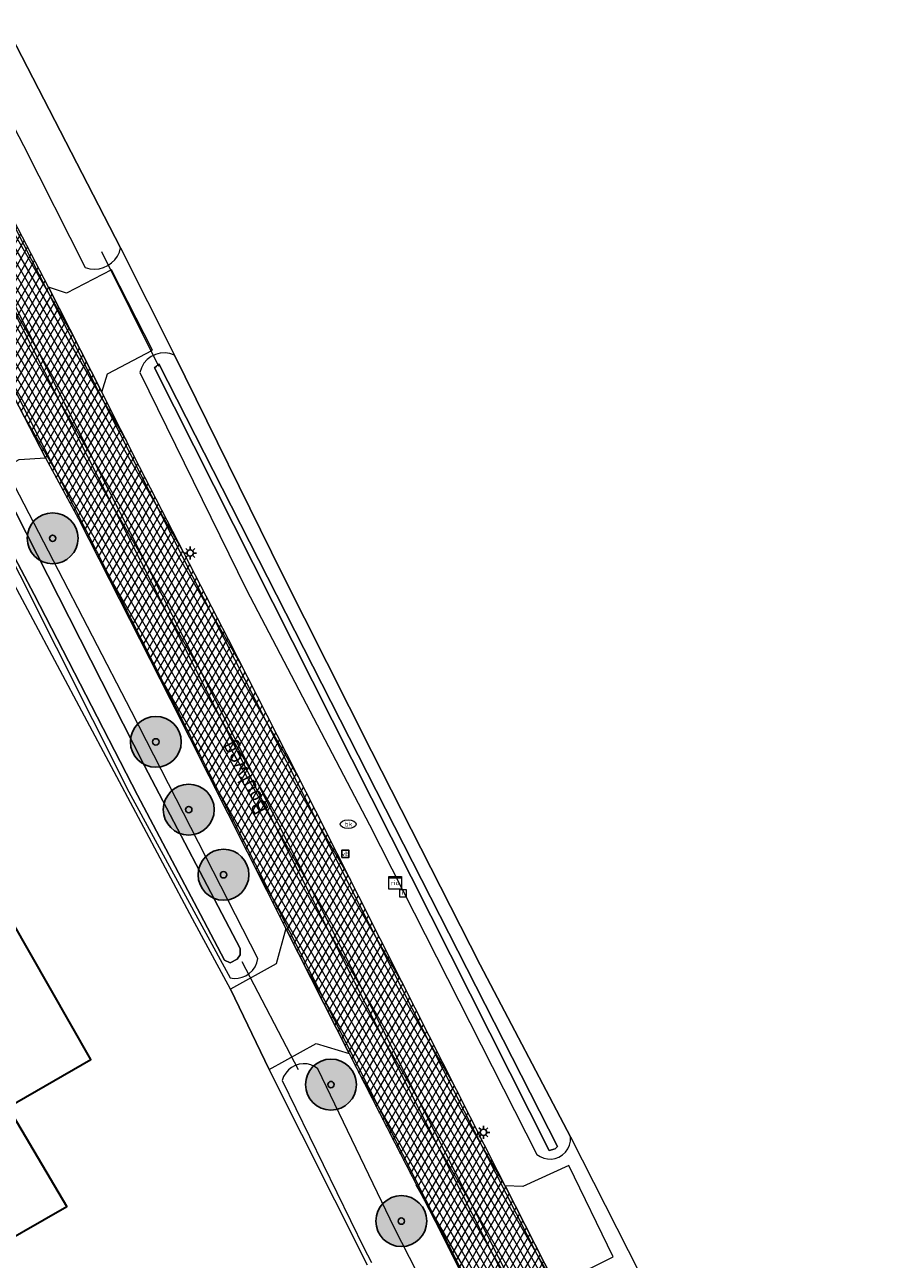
# Model space of a CAD drawing. Header units: metres. Extents: x 101608 to 104514, y 400798 to 405846.
# Tile 73 of 112: x 103041 to 103110, y 404099 to 404196. Entities that reach past the tile are written whole.
import ezdxf
from ezdxf.enums import TextEntityAlignment as Align

# ---------------------------------------------------------------- set-up
doc = ezdxf.new("R2010")
doc.units = ezdxf.units.M
for name, color, linetype, lineweight in [('B-WE-GR-BOOM-A', 63, 'Continuous', 25), ('B-WE-GR-BOOM-S', 90, 'Continuous', 25), ('B-WE-GR-BOUWLAND-GV', 80, 'Continuous', 13), ('B-WE-IE-MEUBILAIR_WEGMEUBILAIR-S', 7, 'Continuous', 25), ('B-WE-KL-ET_LS_OV_LICHTMAST-S', 190, 'Continuous', 25), ('B-WE-KL-WATER-S', 170, 'Continuous', 25), ('B-WE-KW-KUNSTWERK_DUIKER-G', 170, 'Continuous', 18), ('B-WE-OG-BEBOUWING-GV', 7, 'Continuous', 35), ('B-WE-OG-TERREIN_ERF-GV', 7, 'Continuous', 18), ('B-WE-OG-TOPOGRAFIE-T18', 7, 'Continuous', 18), ('B-WE-OG-WATER_GREPPEL-GV', 160, 'Continuous', 18), ('B-WE-OG-WATER_SLOOT-GV', 120, 'Continuous', 18), ('B-WE-RI-GWA_RIOOLPUT-S', 30, 'Continuous', 25), ('B-WE-RI-TERREINKAST-S', 7, 'Continuous', 25), ('B-WE-VH-GESLOTENVERHARDING_ASFALT-A-500', 12, 'Continuous', 18), ('B-WE-VH-KANTVERHARDING-G', 60, 'Continuous', 18), ('B-WE-VH-VERHARDING_GESLOTEN-GV', 252, 'Continuous', 18), ('B-WE-VH-VERHARDING_HALFVERHARDING-GV', 252, 'Continuous', 18), ('B-WE-VH-VERHARDING_OPEN-GV', 252, 'Continuous', 18), ('B-WE-VW-MARKERING_PICTOGRAM-G', 7, 'Continuous', 18)]:
    doc.layers.add(name, color=color, linetype=linetype, lineweight=lineweight)
doc.styles.add('NLCS-ISO', font='NLCS-ISO.ttf')
doc.styles.add('NLCS-ISO-ANNOTATIVE-T25', font='NLCS-ISO.ttf', dxfattribs={"height": 2.5})

# ---------------------------------------------------------------- blocks, each defined once
blk = doc.blocks.new('SIE-WEG_VERKEERSBORD-SO')
at = {"color": 0, "linetype": 'ByBlock', "lineweight": -2}
blk.add_lwpolyline([(-1.125, -1.125), (1.125, -1.125), (1.125, 1.125), (-1.125, 1.125)], close=True, dxfattribs=at)
at = {"color": 0, "linetype": 'ByBlock', "lineweight": -2, "style": 'NLCS-ISO'}
blk.add_text('vb', height=1.5, dxfattribs=at).set_placement((0, 0), align=Align.MIDDLE_CENTER)
blk = doc.blocks.new('SRI-TERREINKAST-SO')
at = {"color": 0, "linetype": 'ByBlock', "lineweight": 18}
for points in [[(-2, 2), (2, 2), (2, 1.68), (-2, 1.68)], [(-2, 1.52), (2, 1.52), (2, -2), (-2, -2)]]:
    blk.add_lwpolyline(points, close=True, dxfattribs=at)
at = {"color": 0, "linetype": 'ByBlock', "lineweight": 18, "style": 'NLCS-ISO'}
blk.add_text('rio', height=1.5, dxfattribs=at).set_placement((0, 0), align=Align.MIDDLE_CENTER)
blk = doc.blocks.new('SKL-ET_OV_LICHTMAST-SO')
at = {"color": 0, "linetype": 'ByBlock', "lineweight": -2}
for points in [[(-1.25, 0), (-2, 0)], [(-1.41, 1.41), (-0.88, 0.88)], [(0, 2), (0, 1.25)], [(0.88, 0.88), (1.41, 1.41)], [(2, 0), (1.25, 0)], [(-1.41, -1.41), (-0.88, -0.88)], [(0, -1.25), (0, -2)], [(0.88, -0.88), (1.41, -1.41)]]:
    blk.add_lwpolyline(points, dxfattribs=at)
blk.add_circle((0, 0), 1, dxfattribs=at)
blk = doc.blocks.new('SKL-WATER_BRANDKRAAN_BRANDPUT-SO')
at = {"color": 0, "linetype": 'ByBlock', "lineweight": 18}
blk.add_ellipse((0, 0), major_axis=(2.5, 0), ratio=0.54, dxfattribs=at)
at = {"color": 0, "linetype": 'ByBlock', "lineweight": 18, "style": 'NLCS-ISO'}
blk.add_text('bk', height=1.5, dxfattribs=at).set_placement((0.16, 0), align=Align.MIDDLE_CENTER)
blk = doc.blocks.new('SRI-PUT_INSPECTIEPUT_RIOOLPUT-SO')
at = {"color": 0, "linetype": 'ByBlock', "lineweight": 18}
blk.add_lwpolyline([(-1.12, -1.12), (1.12, -1.12), (1.12, 1.12), (-1.12, 1.12)], close=True, dxfattribs=at)
at = {"color": 0, "linetype": 'ByBlock', "lineweight": 18, "style": 'NLCS-ISO'}
blk.add_text('r', height=1.5, dxfattribs=at).set_placement((0, 0.28), align=Align.MIDDLE_CENTER)
blk = doc.blocks.new('SGR-BOOM_01-SO')
at = {"layer": 'B-WE-GR-BOOM-A'}
h = blk.add_hatch(color=256, dxfattribs=at)
h.dxf.hatch_style = 1
edge = h.paths.add_edge_path()
edge.add_arc((0, 0), 2, 0, 360)
at = {"color": 0, "linetype": 'ByBlock', "lineweight": -2}
for radius in [2, 0.25]:
    blk.add_circle((0, 0), radius, dxfattribs=at)

msp = doc.modelspace()

# ---------------------------------------------------------------- hatches: boundary and pattern name
at = {"layer": 'B-WE-VH-GESLOTENVERHARDING_ASFALT-A-500'}
h = msp.add_hatch(dxfattribs=at)
h.set_pattern_fill('AVH-ASFALT-SOD', color=256, scale=0.5, pattern_type=2)
h.set_pattern_definition([(60, (0, 0), (-0.4330127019, 0.25), []), (120, (0, 0), (-0.4330127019, -0.25), [])])
h.paths.add_polyline_path([(103098.409, 404066.865), (103092.046, 404079.407), (103085.547, 404092.108), (103083.663, 404095.824), (103083.075, 404096.983), (103079.207, 404104.612), (103078.631, 404105.748), (103071.059, 404120.698), (103064.317, 404134.046), (103057.444, 404147.544), (103050.458, 404161.124), (103047.484, 404167.002), (103043.281, 404175.256), (103037.107, 404187.087), (103037.078, 404187.069), (103037.049, 404187.052), (103037.019, 404187.036), (103036.988, 404187.021), (103036.957, 404187.008), (103036.686, 404186.944), (103036.408, 404186.965), (103036.15, 404187.07), (103035.936, 404187.248), (103035.786, 404187.483), (103033.926, 404191.028), (103030.375, 404189.178), (103032.231, 404185.61), (103032.319, 404185.322), (103032.32, 404185.022), (103032.234, 404184.733), (103032.07, 404184.482), (103031.84, 404184.288), (103031.728, 404184.228), (103039.369, 404169.457), (103039.318, 404169.042), (103043.048, 404161.824), (103045.662, 404157.026), (103052.862, 404142.874), (103061.965, 404124.849), (103066.926, 404115.016), (103070.517, 404107.981), (103074.137, 404100.961), (103077.445, 404094.304), (103080.773, 404087.659), (103084.438, 404080.404), (103088.127, 404073.163), (103091.905, 404065.829), (103095.626, 404058.467), (103098.233, 404053.224), (103100.811, 404047.966), (103106.894, 404036.304), (103114.461, 404021.347), (103123.151, 404004.568), (103131.736, 403987.749), (103142.001, 403967.574), (103145.933, 403959.87), (103150.045, 403951.813), (103158.014, 403936.054), (103158.467, 403935.103), (103164.292, 403937.324), (103159.918, 403946.318), (103152.086, 403961.538), (103151.658, 403961.314), (103150.8, 403962.917), (103150.607, 403963.782), (103150.61, 403964.71), (103150.84, 403965.474), (103151.212, 403966.484), (103151.538, 403967.225), (103152.312, 403968.411), (103152.831, 403969.171), (103153.735, 403970.266), (103155.153, 403971.462), (103155.312, 403971.573), (103153.232, 403975.8), (103153.062, 403976.145), (103152.958, 403976.102), (103150.428, 403975.382), (103148.696, 403975.368), (103147.637, 403975.412), (103146.465, 403975.68), (103145.385, 403976.066), (103144.605, 403976.5), (103143.831, 403977.514), (103135.168, 403994.566), (103126.192, 404012.17), (103115.659, 404032.752), (103106.08, 404051.936), (103102.235, 404059.394)])

# ---------------------------------------------------------------- linework, layer by layer
at = {"layer": 'B-WE-GR-BOUWLAND-GV', "flags": 128}
msp.add_lwpolyline([(103030.363, 404214.16), (103039.904, 404195.853), (103048.967, 404178.343), (103053.195, 404169.893), (103061.674, 404152.725), (103068.692, 404138.777), (103077.232, 404121.969), (103084.343, 404108.453), (103089.788, 404097.716), (103094.77, 404087.516), (103099.818, 404077.35), (103104.807, 404067.463), (103109.859, 404057.608), (103116.089, 404045.417)], dxfattribs=at)
at = {"layer": 'B-WE-KW-KUNSTWERK_DUIKER-G', "flags": 128}
for points in [[(103047.46, 404178.045), (103051.933, 404169.024)], [(103058.485, 404122.231), (103062.926, 404113.747)]]:
    msp.add_lwpolyline(points, dxfattribs=at)
at = {"layer": 'B-WE-OG-BEBOUWING-GV', "flags": 128}
for points in [[(103030.571, 404127.47), (103023.672, 404123.85), (103016.75, 404119.8), (103026.811, 404102.01), (103033.672, 404106.05), (103040.539, 404110.094), (103040.122, 404110.8), (103046.611, 404114.53), (103037.092, 404131.17)], [(103040.539, 404110.094), (103033.672, 404106.05), (103037.752, 404099.01), (103044.731, 404103)]]:
    msp.add_lwpolyline(points, close=True, dxfattribs=at)
at = {"layer": 'B-WE-OG-TERREIN_ERF-GV', "flags": 128}
msp.add_lwpolyline([(103068.368, 404098.373), (103060.641, 404113.745), (103057.613, 404120.078), (103054.616, 404125.59), (103037.605, 404157.446), (103037.666, 404158.839), (103037.248, 404159.57), (103034.538, 404164.313), (103034.357, 404164.631), (103021.921, 404189.767), (103019.666, 404194.789), (103021.32, 404195.928)], dxfattribs=at)
msp.add_lwpolyline([(103030.571, 404127.47), (103037.092, 404131.17), (103046.611, 404114.53), (103040.122, 404110.8), (103040.539, 404110.094), (103044.731, 404103), (103037.752, 404099.01), (103033.672, 404106.05), (103026.811, 404102.01), (103016.75, 404119.8), (103023.672, 404123.85)], close=True, dxfattribs=at)
at = {"layer": 'B-WE-OG-WATER_GREPPEL-GV', "flags": 128}
for points in [[(103036.054, 404196.507), (103038.675, 404191.436), (103041.335, 404186.386), (103046.185, 404176.776), (103046.539, 404176.684), (103046.904, 404176.654), (103047.268, 404176.688), (103047.622, 404176.784), (103047.953, 404176.939), (103048.245, 404177.143), (103048.5, 404177.393), (103048.708, 404177.682), (103048.866, 404178.001), (103048.967, 404178.343), (103039.904, 404195.853), (103030.363, 404214.16)], [(103079.886, 404082.937), (103070.514, 404101.292), (103064.483, 404113.817), (103064.221, 404113.992), (103063.931, 404114.118), (103063.624, 404114.19), (103063.309, 404114.206), (103062.996, 404114.165), (103062.695, 404114.07), (103062.41, 404113.919), (103062.157, 404113.718), (103061.945, 404113.474), (103061.782, 404113.196), (103061.671, 404112.893), (103068.126, 404099.679), (103068.374, 404099.196), (103068.693, 404098.574)]]:
    msp.add_lwpolyline(points, dxfattribs=at)
for points in [[(103061.674, 404152.725), (103053.195, 404169.893), (103052.835, 404170.019), (103052.458, 404170.072), (103052.078, 404170.051), (103051.709, 404169.956), (103051.366, 404169.791), (103051.052, 404169.554), (103050.792, 404169.258), (103050.597, 404168.916), (103050.475, 404168.542), (103058.852, 404151.444), (103068.542, 404132.995), (103081.706, 404107.086), (103081.958, 404106.915), (103082.238, 404106.795), (103082.536, 404106.729), (103082.841, 404106.72), (103083.142, 404106.769), (103083.428, 404106.874), (103083.704, 404107.041), (103083.941, 404107.26), (103084.13, 404107.522), (103084.263, 404107.816), (103084.335, 404108.13), (103084.343, 404108.453), (103077.232, 404121.969), (103068.692, 404138.777)], [(103082.669, 404107.397), (103083.144, 404107.527), (103083.326, 404107.702), (103051.962, 404169.225), (103051.783, 404169.021), (103051.617, 404168.91)], [(103082.669, 404107.397), (103051.617, 404168.91), (103051.783, 404169.021), (103051.962, 404169.225), (103083.326, 404107.702), (103083.144, 404107.527)]]:
    msp.add_lwpolyline(points, close=True, dxfattribs=at)
at = {"layer": 'B-WE-OG-WATER_SLOOT-GV', "flags": 128}
for points in [[(103040.622, 404159.646), (103040.319, 404159.726), (103040.008, 404159.755), (103039.695, 404159.732), (103039.391, 404159.658), (103039.103, 404159.536), (103038.835, 404159.365), (103038.599, 404159.151), (103038.402, 404158.902), (103038.25, 404158.623), (103038.146, 404158.322), (103049.608, 404135.585), (103057.59, 404120.959), (103057.903, 404120.919), (103058.218, 404120.933), (103058.526, 404121.003), (103058.818, 404121.125), (103059.083, 404121.296), (103059.338, 404121.537), (103059.542, 404121.823), (103059.686, 404122.142), (103059.766, 404122.484), (103049.806, 404141.88)], [(103050.28, 404135.306), (103042.167, 404151.084), (103039.073, 404156.899), (103038.6, 404157.685), (103038.599, 404158.156), (103038.818, 404158.723), (103039.352, 404159.07), (103039.856, 404159.228), (103050.842, 404137.635), (103058.355, 404123.272), (103058.356, 404122.768), (103058.136, 404122.422), (103057.571, 404122.138), (103057.13, 404122.357), (103055.243, 404125.925)], [(103050.28, 404135.306), (103055.243, 404125.925), (103057.13, 404122.357), (103057.571, 404122.138), (103058.136, 404122.422), (103058.356, 404122.768), (103058.355, 404123.272), (103050.842, 404137.635), (103039.856, 404159.228), (103039.352, 404159.07), (103038.818, 404158.723), (103038.599, 404158.156), (103038.6, 404157.685), (103039.073, 404156.899), (103042.167, 404151.084)]]:
    msp.add_lwpolyline(points, close=True, dxfattribs=at)
at = {"layer": 'B-WE-VH-KANTVERHARDING-G', "flags": 128}
for points in [[(103083.075, 404096.983), (103079.207, 404104.612), (103078.631, 404105.748), (103071.059, 404120.698), (103064.317, 404134.046), (103057.444, 404147.544), (103050.458, 404161.124), (103047.484, 404167.002), (103043.281, 404175.256), (103037.107, 404187.087)], [(103039.318, 404169.042), (103043.048, 404161.824), (103045.662, 404157.026), (103052.862, 404142.874), (103061.965, 404124.849), (103066.926, 404115.016), (103070.517, 404107.981), (103074.137, 404100.961), (103077.445, 404094.304)]]:
    msp.add_lwpolyline(points, dxfattribs=at)
at = {"layer": 'B-WE-VH-VERHARDING_GESLOTEN-GV', "flags": 128}
for points in [[(103083.075, 404096.983), (103079.207, 404104.612), (103078.631, 404105.748), (103071.059, 404120.698), (103064.317, 404134.046), (103057.444, 404147.544), (103050.458, 404161.124), (103047.484, 404167.002), (103043.281, 404175.256), (103037.107, 404187.087)], [(103039.318, 404169.042), (103043.048, 404161.824), (103045.662, 404157.026), (103052.862, 404142.874), (103061.965, 404124.849), (103066.926, 404115.016), (103070.517, 404107.981), (103074.137, 404100.961), (103077.445, 404094.304)]]:
    msp.add_lwpolyline(points, dxfattribs=at)
at = {"layer": 'B-WE-VH-VERHARDING_HALFVERHARDING-GV', "flags": 128}
for points in [[(103048.246, 404176.613), (103044.698, 404174.773), (103043.281, 404175.256), (103047.484, 404167.002), (103047.919, 404168.428), (103051.462, 404170.288)], [(103084.226, 404106.202), (103080.586, 404104.57), (103079.207, 404104.612), (103083.075, 404096.983), (103083.663, 404095.824), (103084.158, 404097.266), (103087.689, 404099.022)]]:
    msp.add_lwpolyline(points, close=True, dxfattribs=at)
at = {"layer": 'B-WE-VH-VERHARDING_OPEN-GV', "flags": 128}
for points in [[(103039.318, 404169.042), (103037.429, 404165.987), (103034.538, 404164.313), (103037.248, 404159.57), (103040.987, 404161.698), (103043.048, 404161.824)], [(103061.965, 404124.849), (103061.188, 404122.052), (103057.613, 404120.078), (103060.641, 404113.745), (103064.349, 404115.806), (103066.926, 404115.016)]]:
    msp.add_lwpolyline(points, close=True, dxfattribs=at)
at = {"layer": 'B-WE-VW-MARKERING_PICTOGRAM-G', "flags": 128}
for points in [[(102962.362, 404333.388), (103017.286, 404225.282), (103023.078, 404214.057), (103032.443, 404195.639), (103033.427, 404192.029), (103033.492, 404191.811), (103033.561, 404191.594), (103033.634, 404191.379), (103033.712, 404191.165), (103033.793, 404190.953), (103035.616, 404187.432), (103035.704, 404187.291), (103035.796, 404187.152), (103035.89, 404187.015), (103035.988, 404186.88), (103036.089, 404186.748), (103038.875, 404183.332), (103043.126, 404175.097), (103084.182, 404094.337), (103122.269, 404019.395), (103143.832, 403976.937)], [(103158.086, 403936.53), (103138.512, 403974.808), (103117.216, 404016.515), (103079.217, 404091.215), (103033.649, 404180.915), (103032.61, 404184.781), (103032.564, 404184.995), (103032.513, 404185.208), (103032.456, 404185.42), (103032.393, 404185.63), (103032.325, 404185.838), (103030.664, 404189.023), (103030.56, 404189.193), (103030.447, 404189.358), (103030.328, 404189.517), (103030.201, 404189.671), (103030.068, 404189.819), (103027.413, 404192.849), (103014.725, 404217.583), (103000.849, 404244.573), (102956.449, 404331.932)], [(103161.39, 403936.239), (103141.064, 403975.912), (103119.694, 404017.769), (103081.704, 404092.44), (103037.08, 404180.177)], [(103161.629, 403936.362), (103141.287, 403976.123), (103119.974, 404017.931), (103081.998, 404092.512), (103037.31, 404180.319)]]:
    msp.add_lwpolyline(points, dxfattribs=at)

# ---------------------------------------------------------------- block references
at = {"layer": 'B-WE-GR-BOOM-S'}
for p in [(103043.616, 404155.507), (103051.732, 404139.505), (103054.322, 404134.182), (103057.059, 404129.061), (103065.507, 404112.569), (103071.037, 404101.84)]:
    msp.add_blockref('SGR-BOOM_01-SO', p, dxfattribs=at)
at = {"layer": 'B-WE-IE-MEUBILAIR_WEGMEUBILAIR-S', "xscale": 0.25, "yscale": 0.25, "zscale": 0.25}
msp.add_blockref('SIE-WEG_VERKEERSBORD-SO', (103066.633, 404130.71), dxfattribs=at)
at = {"layer": 'B-WE-KL-ET_LS_OV_LICHTMAST-S', "xscale": 0.25, "yscale": 0.25, "zscale": 0.25}
for p in [(103054.436, 404154.348), (103077.5, 404108.816)]:
    msp.add_blockref('SKL-ET_OV_LICHTMAST-SO', p, dxfattribs=at)
at = {"layer": 'B-WE-KL-WATER-S', "xscale": 0.25, "yscale": 0.25, "zscale": 0.25}
msp.add_blockref('SKL-WATER_BRANDKRAAN_BRANDPUT-SO', (103066.851, 404133.041), dxfattribs=at)
at = {"layer": 'B-WE-RI-GWA_RIOOLPUT-S', "xscale": 0.25, "yscale": 0.25, "zscale": 0.25}
msp.add_blockref('SRI-PUT_INSPECTIEPUT_RIOOLPUT-SO', (103071.177, 404127.599), dxfattribs=at)
at = {"layer": 'B-WE-RI-TERREINKAST-S', "xscale": 0.25, "yscale": 0.25, "zscale": 0.25}
msp.add_blockref('SRI-TERREINKAST-SO', (103070.546, 404128.427), dxfattribs=at)

# ---------------------------------------------------------------- texts
at = {"layer": 'B-WE-OG-TOPOGRAFIE-T18', "style": 'NLCS-ISO-ANNOTATIVE-T25'}
msp.add_text('Boutweg', height=1.25, rotation=117.9, dxfattribs=at).set_placement((103058.837, 404136.75), align=Align.MIDDLE)

doc.saveas('drawing.dxf')
